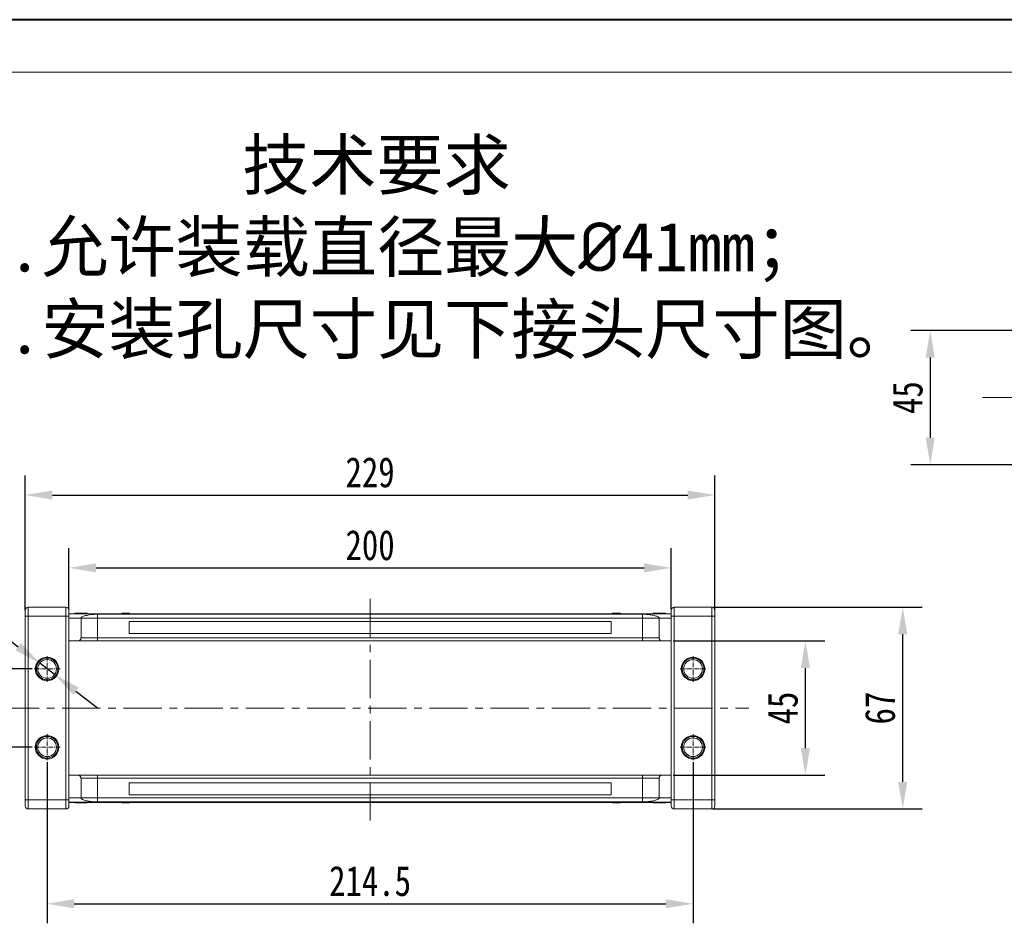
# Model space of a CAD drawing. Header units: millimetres. Extents: x -645 to 830, y -176 to 857.
# Tile 7 of 77: x -479 to -152, y 557 to 857. Entities that reach past the tile are written whole.
import ezdxf

# ---------------------------------------------------------------- set-up
doc = ezdxf.new("R2010")
doc.units = ezdxf.units.MM
doc.linetypes.add('CENTER', pattern=[0.6, 0.375, -0.075, 0.075, -0.075])
doc.linetypes.add('CENTERX2', pattern=[20.32, 12.7, -2.54, 2.54, -2.54])
doc.styles.get("Standard").update_dxf_attribs({"font": '仿宋_GB2312.ttf', "width": 0.8})
doc.styles.add('样式 6', font='仿宋_GB2312.ttf')
doc.dimstyles.new('ISO-45.1', dxfattribs={"dimtxt": 10, "dimasz": 9, "dimexe": 6.5, "dimexo": 0.625, "dimgap": 2.5, "dimtad": 1, "dimtoh": 1, "dimdsep": 46, "dimtxsty": 'Standard', "dimcen": 2.5, "dimadec": 0, "dimazin": 0, "dimtfac": 1, "dimtmove": 0, "dimatfit": 3, "dimfxl": 0, "dimarcsym": 0})
doc.dimstyles.new('副本 ISO-45.1', dxfattribs={"dimtxt": 10, "dimasz": 9, "dimexe": 6.5, "dimexo": 0.625, "dimgap": 2.5, "dimtad": 1, "dimdsep": 46, "dimtxsty": 'Standard', "dimcen": 2.5, "dimadec": 0, "dimazin": 0, "dimtfac": 1, "dimtmove": 0, "dimatfit": 3, "dimfxl": 0, "dimarcsym": 0})

# ---------------------------------------------------------------- blocks, each defined once
blk = doc.blocks.new('*D3128')
at = {"color": 0, "lineweight": -2}
for p, q in [((-138.91, 753.39), (-182.64, 753.39)), ((-176.14, 744.39), (-176.14, 717.79)), ((-138.91, 708.79), (-182.64, 708.79))]:
    blk.add_line(p, q, dxfattribs=at)
at = {"color": 0, "lineweight": 9}
for points in [[(-177.64, 744.39), (-174.64, 744.39), (-176.14, 753.39)], [(-177.64, 717.79), (-174.64, 717.79), (-176.14, 708.79)]]:
    blk.add_solid(points, dxfattribs=at)
at = {"layer": 'Defpoints', "color": 0, "lineweight": 9}
for p in [(-138.28, 753.39), (-176.14, 708.79), (-138.28, 708.79)]:
    blk.add_point(p, dxfattribs=at)
at = {"color": 0, "lineweight": 9, "insert": (-183.64, 731.09), "char_height": 10, "attachment_point": 5, "rotation": 90}
blk.add_mtext('45', dxfattribs=at)
blk = doc.blocks.new('*D3144')
at = {"color": 0, "lineweight": -2}
for p, q in [((-469.41, 610.09), (-469.41, 556.54)), ((-254.91, 610.09), (-254.91, 556.54)), ((-460.41, 563.04), (-263.91, 563.04))]:
    blk.add_line(p, q, dxfattribs=at)
at = {"color": 0, "lineweight": 9}
for points in [[(-460.41, 564.54), (-460.41, 561.54), (-469.41, 563.04)], [(-263.91, 564.54), (-263.91, 561.54), (-254.91, 563.04)]]:
    blk.add_solid(points, dxfattribs=at)
at = {"layer": 'Defpoints', "color": 0, "lineweight": 9}
for p in [(-469.41, 610.72), (-254.91, 610.72), (-254.91, 563.04)]:
    blk.add_point(p, dxfattribs=at)
at = {"color": 0, "lineweight": 9, "insert": (-362.16, 570.54), "char_height": 10, "attachment_point": 5}
blk.add_mtext('214.5', dxfattribs=at)
blk = doc.blocks.new('*D3145')
at = {"color": 0, "lineweight": -2}
for p, q in [((-474.32, 641.01), (-509.86, 641.01)), ((-503.36, 624.01), (-503.36, 632.01)), ((-474.32, 615.01), (-509.86, 615.01))]:
    blk.add_line(p, q, dxfattribs=at)
at = {"color": 0, "lineweight": 9}
for points in [[(-504.86, 632.01), (-501.86, 632.01), (-503.36, 641.01)], [(-504.86, 624.01), (-501.86, 624.01), (-503.36, 615.01)]]:
    blk.add_solid(points, dxfattribs=at)
at = {"layer": 'Defpoints', "color": 0, "lineweight": 9}
for p in [(-503.36, 641.01), (-473.7, 641.01), (-473.7, 615.01)]:
    blk.add_point(p, dxfattribs=at)
at = {"color": 0, "lineweight": 9, "insert": (-510.86, 628.01), "char_height": 10, "attachment_point": 5, "rotation": 90}
blk.add_mtext('26', dxfattribs=at)
blk = doc.blocks.new('*D3146')
at = {"color": 0, "lineweight": -2}
for p, q in [((-261.53, 650.31), (-211.1, 650.31)), ((-217.6, 614.71), (-217.6, 641.31)), ((-261.53, 605.71), (-211.1, 605.71))]:
    blk.add_line(p, q, dxfattribs=at)
at = {"color": 0, "lineweight": 9}
for points in [[(-219.1, 641.31), (-216.1, 641.31), (-217.6, 650.31)], [(-219.1, 614.71), (-216.1, 614.71), (-217.6, 605.71)]]:
    blk.add_solid(points, dxfattribs=at)
at = {"layer": 'Defpoints', "color": 0, "lineweight": 9}
for p in [(-262.16, 650.31), (-217.6, 650.31), (-262.16, 605.71)]:
    blk.add_point(p, dxfattribs=at)
at = {"color": 0, "lineweight": 9, "insert": (-225.1, 628.01), "char_height": 10, "attachment_point": 5, "rotation": 90}
blk.add_mtext('45', dxfattribs=at)
blk = doc.blocks.new('*D3147')
at = {"color": 0, "lineweight": -2}
for p, q in [((-248.35, 661.51), (-178.78, 661.51)), ((-185.28, 603.51), (-185.28, 652.51)), ((-248.35, 594.51), (-178.78, 594.51))]:
    blk.add_line(p, q, dxfattribs=at)
at = {"color": 0, "lineweight": 9}
for points in [[(-186.78, 652.51), (-183.78, 652.51), (-185.28, 661.51)], [(-186.78, 603.51), (-183.78, 603.51), (-185.28, 594.51)]]:
    blk.add_solid(points, dxfattribs=at)
at = {"layer": 'Defpoints', "color": 0, "lineweight": 9}
for p in [(-248.98, 661.51), (-185.28, 661.51), (-248.98, 594.51)]:
    blk.add_point(p, dxfattribs=at)
at = {"color": 0, "lineweight": 9, "insert": (-192.78, 628.01), "char_height": 10, "attachment_point": 5, "rotation": 90}
blk.add_mtext('67', dxfattribs=at)
blk = doc.blocks.new('*D3148')
at = {"color": 0, "lineweight": -2}
for p, q in [((-462.16, 660.81), (-462.16, 681.06)), ((-262.16, 660.81), (-262.16, 681.06)), ((-453.16, 674.56), (-271.16, 674.56))]:
    blk.add_line(p, q, dxfattribs=at)
at = {"color": 0, "lineweight": 9}
for points in [[(-453.16, 676.06), (-453.16, 673.06), (-462.16, 674.56)], [(-271.16, 676.06), (-271.16, 673.06), (-262.16, 674.56)]]:
    blk.add_solid(points, dxfattribs=at)
at = {"layer": 'Defpoints', "color": 0, "lineweight": 9}
for p in [(-262.16, 674.56), (-462.16, 660.18), (-262.16, 660.18)]:
    blk.add_point(p, dxfattribs=at)
at = {"color": 0, "lineweight": 9, "insert": (-362.16, 682.06), "char_height": 10, "attachment_point": 5}
blk.add_mtext('200', dxfattribs=at)
blk = doc.blocks.new('*D3149')
at = {"color": 0, "lineweight": -2}
for p, q in [((-476.66, 660.52), (-476.66, 705.25)), ((-247.66, 660.52), (-247.66, 705.25)), ((-467.66, 698.75), (-256.66, 698.75))]:
    blk.add_line(p, q, dxfattribs=at)
at = {"color": 0, "lineweight": 9}
for points in [[(-467.66, 700.25), (-467.66, 697.25), (-476.66, 698.75)], [(-256.66, 700.25), (-256.66, 697.25), (-247.66, 698.75)]]:
    blk.add_solid(points, dxfattribs=at)
at = {"layer": 'Defpoints', "color": 0, "lineweight": 9}
for p in [(-247.66, 698.75), (-476.66, 659.9), (-247.66, 659.9)]:
    blk.add_point(p, dxfattribs=at)
at = {"color": 0, "lineweight": 9, "insert": (-362.16, 706.25), "char_height": 10, "attachment_point": 5}
blk.add_mtext('229', dxfattribs=at)
blk = doc.blocks.new('*D3150')
at = {"color": 0, "lineweight": -2}
for p, q in [((-517.62, 659.88), (-493.91, 659.88)), ((-493.91, 659.88), (-478.99, 648.39)), ((-466.95, 639.12), (-471.86, 642.9)), ((-459.82, 633.62), (-452.69, 628.13))]:
    blk.add_line(p, q, dxfattribs=at)
at = {"color": 0, "lineweight": 9}
for points in [[(-478.08, 649.58), (-479.91, 647.2), (-471.86, 642.9)], [(-458.91, 634.81), (-460.74, 632.44), (-466.95, 639.12)]]:
    blk.add_solid(points, dxfattribs=at)
at = {"layer": 'Defpoints', "color": 0, "lineweight": 9}
for p in [(-471.86, 642.9), (-466.95, 639.12)]:
    blk.add_point(p, dxfattribs=at)
at = {"color": 0, "lineweight": 9, "insert": (-507.02, 667.38), "char_height": 10, "attachment_point": 5}
blk.add_mtext('∅6.2', dxfattribs=at)

msp = doc.modelspace()

# ---------------------------------------------------------------- linework, layer by layer
at = {"color": 7, "lineweight": 40}
msp.add_line((816.041, 856.588), (-644.786, 856.588), dxfattribs=at)
at = {"color": 7, "lineweight": 13}
msp.add_line((798.65, 839.197), (-557.832, 839.197), dxfattribs=at)
at = {"color": 1, "linetype": 'CENTERX2', "lineweight": 13}
for p, q in [((-158.786, 731.094), (84.059, 731.094)), ((-362.157, 590.643), (-362.157, 665.372)), ((-484.697, 628.008), (-236.346, 628.008))]:
    msp.add_line(p, q, dxfattribs=at)
at = {"color": 7, "linetype": 'Continuous', "lineweight": 15}
for p, q in [((-475.657, 658.508), (-475.657, 661.508)), ((-475.657, 661.508), (-463.157, 661.508)), ((-463.157, 658.508), (-463.157, 661.508)), ((-261.157, 661.508), (-261.157, 658.508)), ((-261.157, 661.508), (-248.657, 661.508)), ((-248.657, 661.508), (-248.657, 658.508)), ((-475.657, 658.508), (-476.657, 658.508)), ((-476.657, 597.508), (-476.657, 658.508)), ((-475.657, 658.508), (-475.657, 597.508)), ((-463.157, 658.508), (-475.657, 658.508)), ((-462.157, 658.508), (-463.157, 658.508)), ((-463.157, 597.508), (-463.157, 658.508)), ((-462.157, 659.308), (-362.157, 659.308)), ((-362.157, 659.263), (-462.157, 659.263)), ((-462.157, 597.508), (-462.157, 658.508)), ((-462.157, 657.808), (-458.157, 657.808)), ((-460.208, 659.508), (-460.208, 659.308)), ((-458.211, 659.308), (-458.211, 659.508)), ((-452.657, 657.808), (-458.157, 657.808)), ((-458.157, 651.308), (-458.157, 657.808)), ((-456.157, 659.508), (-456.157, 659.308)), ((-452.657, 659.176), (-362.157, 659.176)), ((-452.657, 657.808), (-452.657, 659.176)), ((-452.657, 651.308), (-452.657, 657.808)), ((-362.157, 657.808), (-452.657, 657.808)), ((-444.639, 659.308), (-444.639, 659.508)), ((-444.521, 659.508), (-444.639, 659.508)), ((-444.521, 659.308), (-444.521, 659.508)), ((-444.521, 659.508), (-444.416, 659.508)), ((-444.416, 659.508), (-444.416, 659.308)), ((-444.065, 659.508), (-444.416, 659.508)), ((-444.065, 659.308), (-444.065, 659.508)), ((-443.347, 659.508), (-444.065, 659.508)), ((-443.347, 659.308), (-443.347, 659.508)), ((-442.902, 659.508), (-443.347, 659.508)), ((-442.902, 659.308), (-442.902, 659.508)), ((-442.902, 659.508), (-442.831, 659.508)), ((-442.831, 659.508), (-442.831, 659.308)), ((-442.831, 659.508), (-442.572, 659.508)), ((-442.572, 659.308), (-442.572, 659.508)), ((-442.09, 659.508), (-442.572, 659.508)), ((-442.09, 659.308), (-442.09, 659.508)), ((-442.09, 659.508), (-442.086, 659.508)), ((-442.086, 659.508), (-442.086, 659.308)), ((-362.157, 659.308), (-262.157, 659.308)), ((-262.157, 659.263), (-362.157, 659.263)), ((-362.157, 659.176), (-271.657, 659.176)), ((-271.657, 657.808), (-362.157, 657.808)), ((-281.613, 659.308), (-281.613, 659.508)), ((-281.613, 659.508), (-281.473, 659.508)), ((-281.473, 659.508), (-281.473, 659.308)), ((-280.094, 659.508), (-281.473, 659.508)), ((-280.094, 659.308), (-280.094, 659.508)), ((-280.094, 659.508), (-279.885, 659.508)), ((-279.885, 659.508), (-279.885, 659.308)), ((-279.404, 659.508), (-279.885, 659.508)), ((-279.404, 659.308), (-279.404, 659.508)), ((-279.299, 659.508), (-279.404, 659.508)), ((-279.299, 659.308), (-279.299, 659.508)), ((-279.299, 659.508), (-279.287, 659.508)), ((-279.287, 659.508), (-279.287, 659.308)), ((-279.06, 659.508), (-279.287, 659.508)), ((-279.06, 659.308), (-279.06, 659.508)), ((-271.657, 657.808), (-271.657, 659.176)), ((-266.157, 657.808), (-271.657, 657.808)), ((-271.657, 657.808), (-271.657, 651.308)), ((-268.157, 659.508), (-268.157, 659.308)), ((-267.746, 659.508), (-267.746, 659.308)), ((-262.157, 657.808), (-266.157, 657.808)), ((-266.157, 657.808), (-266.157, 651.308)), ((-266.13, 659.508), (-266.13, 659.308)), ((-264.512, 659.508), (-264.512, 659.308)), ((-264.106, 659.508), (-264.106, 659.308)), ((-262.157, 658.508), (-261.157, 658.508)), ((-262.157, 658.508), (-262.157, 597.508)), ((-248.657, 658.508), (-261.157, 658.508)), ((-261.157, 658.508), (-261.157, 597.508)), ((-248.657, 658.508), (-247.657, 658.508)), ((-248.657, 597.508), (-248.657, 658.508)), ((-247.657, 658.508), (-247.657, 597.508)), ((-442.157, 652.808), (-442.157, 656.808)), ((-442.157, 656.808), (-362.157, 656.808)), ((-362.157, 656.808), (-282.157, 656.808)), ((-282.157, 656.808), (-282.157, 652.808)), ((-458.157, 651.308), (-452.657, 651.308)), ((-452.657, 650.308), (-452.657, 651.308)), ((-452.657, 651.308), (-362.157, 651.308)), ((-362.157, 652.808), (-442.157, 652.808)), ((-282.157, 652.808), (-362.157, 652.808)), ((-362.157, 651.308), (-271.657, 651.308)), ((-271.657, 651.308), (-266.157, 651.308)), ((-271.657, 651.308), (-271.657, 650.308)), ((-459.157, 650.308), (-462.157, 650.308)), ((-362.157, 650.308), (-452.657, 650.308)), ((-271.657, 650.308), (-362.157, 650.308)), ((-265.157, 650.308), (-262.157, 650.308)), ((-462.157, 605.708), (-459.157, 605.708)), ((-452.657, 604.708), (-452.657, 605.708)), ((-452.657, 605.708), (-362.157, 605.708)), ((-362.157, 605.708), (-271.657, 605.708)), ((-271.657, 604.708), (-271.657, 605.708)), ((-265.157, 605.708), (-262.157, 605.708)), ((-458.157, 598.208), (-458.157, 604.708)), ((-452.657, 604.708), (-458.157, 604.708)), ((-452.657, 598.208), (-452.657, 604.708)), ((-362.157, 604.708), (-452.657, 604.708)), ((-442.157, 599.208), (-442.157, 603.208)), ((-442.157, 603.208), (-362.157, 603.208)), ((-271.657, 604.708), (-362.157, 604.708)), ((-362.157, 603.208), (-282.157, 603.208)), ((-282.157, 603.208), (-282.157, 599.208)), ((-266.157, 604.708), (-271.657, 604.708)), ((-271.657, 604.708), (-271.657, 598.208)), ((-266.157, 604.708), (-266.157, 598.208)), ((-362.157, 599.208), (-442.157, 599.208)), ((-282.157, 599.208), (-362.157, 599.208)), ((-475.657, 597.508), (-476.657, 597.508)), ((-475.657, 594.508), (-475.657, 597.508)), ((-475.657, 597.508), (-463.157, 597.508)), ((-462.157, 597.508), (-463.157, 597.508)), ((-463.157, 594.508), (-463.157, 597.508)), ((-458.157, 598.208), (-462.157, 598.208)), ((-462.157, 596.752), (-362.157, 596.752)), ((-362.157, 596.708), (-462.157, 596.708)), ((-460.208, 596.508), (-460.208, 596.708)), ((-459.802, 596.508), (-459.802, 596.708)), ((-458.184, 596.508), (-458.184, 596.708)), ((-458.157, 598.208), (-452.657, 598.208)), ((-456.568, 596.508), (-456.568, 596.708)), ((-456.157, 596.508), (-456.157, 596.708)), ((-452.657, 596.839), (-452.657, 598.208)), ((-452.657, 598.208), (-362.157, 598.208)), ((-362.157, 596.839), (-452.657, 596.839)), ((-444.639, 596.708), (-444.639, 596.508)), ((-444.639, 596.508), (-444.412, 596.508)), ((-444.412, 596.508), (-444.412, 596.708)), ((-444.4, 596.508), (-444.412, 596.508)), ((-444.4, 596.708), (-444.4, 596.508)), ((-444.4, 596.508), (-444.295, 596.508)), ((-444.295, 596.708), (-444.295, 596.508)), ((-444.295, 596.508), (-443.814, 596.508)), ((-443.814, 596.508), (-443.814, 596.708)), ((-443.605, 596.508), (-443.814, 596.508)), ((-443.605, 596.708), (-443.605, 596.508)), ((-443.605, 596.508), (-442.226, 596.508)), ((-442.226, 596.508), (-442.226, 596.708)), ((-442.086, 596.508), (-442.226, 596.508)), ((-442.086, 596.708), (-442.086, 596.508)), ((-362.157, 598.208), (-271.657, 598.208)), ((-271.657, 596.839), (-362.157, 596.839)), ((-362.157, 596.752), (-262.157, 596.752)), ((-262.157, 596.708), (-362.157, 596.708)), ((-281.613, 596.508), (-281.613, 596.708)), ((-281.609, 596.508), (-281.613, 596.508)), ((-281.609, 596.708), (-281.609, 596.508)), ((-281.609, 596.508), (-281.127, 596.508)), ((-281.127, 596.708), (-281.127, 596.508)), ((-280.868, 596.508), (-281.127, 596.508)), ((-280.868, 596.508), (-280.868, 596.708)), ((-280.797, 596.508), (-280.868, 596.508)), ((-280.797, 596.708), (-280.797, 596.508)), ((-280.797, 596.508), (-280.352, 596.508)), ((-280.352, 596.708), (-280.352, 596.508)), ((-280.352, 596.508), (-279.634, 596.508)), ((-279.634, 596.708), (-279.634, 596.508)), ((-279.634, 596.508), (-279.283, 596.508)), ((-279.283, 596.508), (-279.283, 596.708)), ((-279.178, 596.508), (-279.283, 596.508)), ((-279.178, 596.708), (-279.178, 596.508)), ((-279.178, 596.508), (-279.06, 596.508)), ((-279.06, 596.708), (-279.06, 596.508)), ((-271.657, 598.208), (-266.157, 598.208)), ((-271.657, 598.208), (-271.657, 596.839)), ((-268.157, 596.508), (-268.157, 596.708)), ((-266.157, 598.208), (-262.157, 598.208)), ((-266.103, 596.708), (-266.103, 596.508)), ((-264.106, 596.508), (-264.106, 596.708)), ((-262.157, 597.508), (-261.157, 597.508)), ((-261.157, 597.508), (-261.157, 594.508)), ((-261.157, 597.508), (-248.657, 597.508)), ((-248.657, 597.508), (-247.657, 597.508)), ((-248.657, 597.508), (-248.657, 594.508)), ((-463.157, 594.508), (-475.657, 594.508)), ((-248.657, 594.508), (-261.157, 594.508))]:
    msp.add_line(p, q, dxfattribs=at)
at = {"color": 1, "linetype": 'CENTER', "lineweight": 9, "ltscale": 3.9624}
for p, q in [((-469.407, 645.298), (-469.407, 636.718)), ((-254.907, 645.298), (-254.907, 636.718)), ((-473.697, 641.008), (-465.117, 641.008)), ((-259.197, 641.008), (-250.617, 641.008)), ((-469.407, 619.298), (-469.407, 610.718)), ((-254.907, 619.298), (-254.907, 610.718)), ((-473.697, 615.008), (-465.117, 615.008)), ((-259.197, 615.008), (-250.617, 615.008))]:
    msp.add_line(p, q, dxfattribs=at)
at = {"color": 7, "linetype": 'Continuous', "lineweight": 15}
for centre, radius in [((-469.407, 641.008), 3.9), ((-254.907, 641.008), 3.9), ((-469.407, 641.008), 3.1), ((-254.907, 641.008), 3.1), ((-469.407, 615.008), 3.9), ((-469.407, 615.008), 3.1), ((-254.907, 615.008), 3.9), ((-254.907, 615.008), 3.1)]:
    msp.add_circle(centre, radius, dxfattribs=at)
for centre, start, end in [((-475.657, 660.508), 90, 180), ((-463.157, 660.508), 0, 90), ((-261.157, 660.508), 90, 180), ((-248.657, 660.508), 0, 90), ((-475.657, 595.508), 180, 270), ((-463.157, 595.508), 270, 0), ((-261.157, 595.508), 180, 270), ((-248.657, 595.508), 270, 0)]:
    msp.add_arc(centre, 1, start, end, dxfattribs=at)
for points, knots in [([(-476.657, 658.508), (-476.657, 658.759), (-476.657, 659.148), (-476.657, 659.614), (-476.657, 659.932), (-476.657, 660.19), (-476.657, 660.439), (-476.657, 660.481), (-476.657, 660.508)], [0, 0, 0, 0, 0.2394429, 0.3698071, 0.5000001, 0.6303641, 0.7605571, 1, 1, 1, 1]), ([(-462.157, 658.508), (-462.157, 658.759), (-462.157, 659.148), (-462.157, 659.614), (-462.157, 659.932), (-462.157, 660.19), (-462.157, 660.439), (-462.157, 660.481), (-462.157, 660.508)], [0, 0, 0, 0, 0.2394429, 0.3696359, 0.4999999, 0.6301929, 0.7605571, 1, 1, 1, 1]), ([(-262.157, 660.508), (-262.157, 660.481), (-262.157, 660.439), (-262.157, 660.19), (-262.157, 659.932), (-262.157, 659.614), (-262.157, 659.148), (-262.157, 658.759), (-262.157, 658.508)], [0, 0, 0, 0, 0.2394429, 0.3696359, 0.4999999, 0.6301929, 0.7605571, 1, 1, 1, 1]), ([(-247.657, 660.508), (-247.657, 660.481), (-247.657, 660.439), (-247.657, 660.19), (-247.657, 659.932), (-247.657, 659.614), (-247.657, 659.148), (-247.657, 658.759), (-247.657, 658.508)], [0, 0, 0, 0, 0.23944295, 0.36980709, 0.50000008, 0.63036414, 0.76055705, 1, 1, 1, 1]), ([(-460.208, 659.508), (-460.197, 659.508), (-460.176, 659.508), (-459.975, 659.508), (-459.67, 659.508), (-459.134, 659.508), (-458.624, 659.508), (-458.269, 659.508), (-458.211, 659.508)], [0, 0, 0, 0, 0.1482689, 0.2976473, 0.4424214, 0.6078512, 0.9356585, 1, 1, 1, 1]), ([(-458.211, 659.508), (-458.077, 659.508), (-457.676, 659.508), (-457.12, 659.508), (-456.612, 659.508), (-456.309, 659.508), (-456.171, 659.508), (-456.161, 659.508), (-456.157, 659.508)], [0, 0, 0, 0, 0.1423372, 0.4291269, 0.5899433, 0.7512055, 0.9098946, 1, 1, 1, 1]), ([(-458.157, 657.808), (-458.137, 657.889), (-458.099, 658.052), (-457.796, 658.29), (-457.318, 658.513), (-456.667, 658.716), (-455.861, 658.892), (-455.034, 659.02), (-454.246, 659.104), (-453.495, 659.162), (-452.951, 659.171), (-452.657, 659.176)], [0, 0, 0, 0, 0.1245955, 0.2491892, 0.3738223, 0.4984451, 0.6220504, 0.7455895, 0.8257011, 0.9057067, 1, 1, 1, 1]), ([(-271.657, 659.176), (-271.266, 659.167), (-270.569, 659.151), (-269.649, 659.063), (-268.865, 658.96), (-268.153, 658.831), (-267.489, 658.671), (-266.919, 658.482), (-266.483, 658.267), (-266.209, 658.04), (-266.174, 657.885), (-266.157, 657.808)], [0, 0, 0, 0, 0.1253767, 0.2231439, 0.3210442, 0.4226148, 0.5242047, 0.6437825, 0.7633681, 0.8816833, 1, 1, 1, 1]), ([(-268.157, 659.508), (-268.155, 659.508), (-268.15, 659.508), (-268.106, 659.508), (-268.028, 659.508), (-267.93, 659.508), (-267.832, 659.508), (-267.775, 659.508), (-267.746, 659.508)], [0, 0, 0, 0, 0.1926347, 0.388697, 0.5820148, 0.7830443, 0.8909593, 1, 1, 1, 1]), ([(-267.746, 659.508), (-267.692, 659.508), (-267.582, 659.508), (-267.345, 659.508), (-267.037, 659.508), (-266.7, 659.508), (-266.396, 659.508), (-266.219, 659.508), (-266.13, 659.508)], [0, 0, 0, 0, 0.1184406, 0.2393457, 0.4595932, 0.6849248, 0.8422399, 1, 1, 1, 1]), ([(-266.13, 659.508), (-265.996, 659.508), (-265.693, 659.508), (-265.164, 659.508), (-264.741, 659.508), (-264.534, 659.508), (-264.512, 659.508)], [0, 0, 0, 0, 0.23673076, 0.53755546, 0.94966792, 1, 1, 1, 1]), ([(-264.512, 659.508), (-264.462, 659.508), (-264.36, 659.508), (-264.244, 659.508), (-264.161, 659.508), (-264.123, 659.508), (-264.108, 659.508), (-264.106, 659.508), (-264.106, 659.508)], [0, 0, 0, 0, 0.1937762, 0.3936, 0.5878635, 0.7889077, 0.894169, 1, 1, 1, 1]), ([(-459.157, 650.308), (-459.044, 650.319), (-458.82, 650.341), (-458.52, 650.513), (-458.294, 650.767), (-458.174, 651.048), (-458.162, 651.234), (-458.157, 651.308)], [0, 0, 0, 0, 0.21469386, 0.42938772, 0.64408158, 0.85877544, 1, 1, 1, 1]), ([(-266.157, 651.308), (-266.146, 651.195), (-266.124, 650.971), (-265.951, 650.671), (-265.697, 650.445), (-265.416, 650.325), (-265.231, 650.313), (-265.157, 650.308)], [0, 0, 0, 0, 0.21469386, 0.42938772, 0.64408158, 0.85877544, 1, 1, 1, 1]), ([(-452.657, 650.308), (-453.053, 650.308), (-453.87, 650.308), (-455.081, 650.308), (-456.246, 650.308), (-457.286, 650.308), (-457.992, 650.308), (-458.438, 650.308), (-458.793, 650.308), (-459.093, 650.308), (-459.136, 650.308), (-459.157, 650.308)], [0, 0, 0, 0, 0.1164968, 0.2399717, 0.3685799, 0.4999174, 0.6312549, 0.6956158, 0.7600283, 0.8835032, 1, 1, 1, 1]), ([(-265.157, 650.308), (-265.178, 650.308), (-265.221, 650.308), (-265.583, 650.308), (-266.183, 650.308), (-267.028, 650.308), (-267.897, 650.308), (-268.662, 650.308), (-269.443, 650.308), (-270.444, 650.308), (-271.26, 650.308), (-271.657, 650.308)], [0, 0, 0, 0, 0.1164968, 0.2399717, 0.3685799, 0.4999174, 0.6312549, 0.6956158, 0.7600283, 0.8835032, 1, 1, 1, 1]), ([(-465.807, 641.008), (-465.819, 641.234), (-465.843, 641.686), (-466.047, 642.359), (-466.375, 642.999), (-466.844, 643.57), (-467.32, 643.961), (-467.744, 644.208), (-468.173, 644.403), (-468.728, 644.566), (-469.407, 644.629), (-470.085, 644.566), (-470.758, 644.369), (-471.398, 644.039), (-471.969, 643.571), (-472.36, 643.094), (-472.607, 642.671), (-472.802, 642.242), (-472.971, 641.687), (-472.995, 641.234), (-473.007, 641.008)], [0, 0, 0, 0, 0.05998, 0.1199831, 0.1849463, 0.249957, 0.3149202, 0.3472901, 0.3800161, 0.4399843, 0.4999996, 0.5599679, 0.6199831, 0.6849463, 0.749957, 0.8149202, 0.8472901, 0.8800161, 0.9399965, 1, 1, 1, 1]), ([(-251.307, 641.008), (-251.319, 641.234), (-251.343, 641.686), (-251.547, 642.359), (-251.875, 642.999), (-252.344, 643.57), (-252.82, 643.961), (-253.244, 644.208), (-253.673, 644.403), (-254.228, 644.566), (-254.907, 644.629), (-255.585, 644.566), (-256.258, 644.369), (-256.898, 644.039), (-257.469, 643.571), (-257.86, 643.094), (-258.107, 642.671), (-258.302, 642.242), (-258.471, 641.687), (-258.495, 641.234), (-258.507, 641.008)], [0, 0, 0, 0, 0.05998, 0.1199831, 0.1849463, 0.249957, 0.3149202, 0.3472901, 0.3800161, 0.4399843, 0.4999996, 0.5599679, 0.6199831, 0.6849463, 0.749957, 0.8149202, 0.8472901, 0.8800161, 0.9399965, 1, 1, 1, 1]), ([(-473.007, 641.008), (-472.995, 640.782), (-472.971, 640.329), (-472.767, 639.657), (-472.439, 639.017), (-471.97, 638.445), (-471.494, 638.055), (-471.07, 637.807), (-470.641, 637.612), (-470.086, 637.449), (-469.407, 637.387), (-468.728, 637.449), (-468.056, 637.646), (-467.416, 637.977), (-466.844, 638.445), (-466.454, 638.921), (-466.206, 639.345), (-466.012, 639.774), (-465.843, 640.329), (-465.819, 640.782), (-465.807, 641.008)], [0, 0, 0, 0, 0.05998, 0.1199831, 0.1849463, 0.249957, 0.3149202, 0.3472901, 0.3800161, 0.4399843, 0.4999996, 0.5599679, 0.6199831, 0.6849463, 0.749957, 0.8149202, 0.8472901, 0.8800161, 0.9399965, 1, 1, 1, 1]), ([(-258.507, 641.008), (-258.495, 640.782), (-258.471, 640.329), (-258.267, 639.657), (-257.939, 639.017), (-257.47, 638.445), (-256.994, 638.055), (-256.57, 637.807), (-256.141, 637.612), (-255.586, 637.449), (-254.907, 637.387), (-254.228, 637.449), (-253.556, 637.646), (-252.916, 637.977), (-252.344, 638.445), (-251.954, 638.921), (-251.706, 639.345), (-251.512, 639.774), (-251.343, 640.329), (-251.319, 640.782), (-251.307, 641.008)], [0, 0, 0, 0, 0.05998, 0.1199831, 0.1849463, 0.249957, 0.3149202, 0.3472901, 0.3800161, 0.4399843, 0.4999996, 0.5599679, 0.6199831, 0.6849463, 0.749957, 0.8149202, 0.8472901, 0.8800161, 0.9399965, 1, 1, 1, 1]), ([(-465.807, 615.008), (-465.819, 615.234), (-465.843, 615.686), (-466.047, 616.359), (-466.375, 616.999), (-466.844, 617.57), (-467.32, 617.961), (-467.744, 618.208), (-468.173, 618.403), (-468.728, 618.566), (-469.407, 618.629), (-470.085, 618.566), (-470.758, 618.369), (-471.398, 618.039), (-471.969, 617.571), (-472.36, 617.094), (-472.607, 616.671), (-472.802, 616.242), (-472.971, 615.687), (-472.995, 615.234), (-473.007, 615.008)], [0, 0, 0, 0, 0.05998, 0.1199831, 0.1849463, 0.249957, 0.3149202, 0.3472901, 0.3800161, 0.4399843, 0.4999996, 0.5599679, 0.6199831, 0.6849463, 0.749957, 0.8149202, 0.8472901, 0.8800161, 0.9399965, 1, 1, 1, 1]), ([(-251.307, 615.008), (-251.319, 615.234), (-251.343, 615.686), (-251.547, 616.359), (-251.875, 616.999), (-252.344, 617.57), (-252.82, 617.961), (-253.244, 618.208), (-253.673, 618.403), (-254.228, 618.566), (-254.907, 618.629), (-255.585, 618.566), (-256.258, 618.369), (-256.898, 618.039), (-257.469, 617.571), (-257.86, 617.094), (-258.107, 616.671), (-258.302, 616.242), (-258.471, 615.687), (-258.495, 615.234), (-258.507, 615.008)], [0, 0, 0, 0, 0.05998, 0.1199831, 0.1849463, 0.249957, 0.3149202, 0.3472901, 0.3800161, 0.4399843, 0.4999996, 0.5599679, 0.6199831, 0.6849463, 0.749957, 0.8149202, 0.8472901, 0.8800161, 0.9399965, 1, 1, 1, 1]), ([(-473.007, 615.008), (-472.995, 614.782), (-472.971, 614.329), (-472.767, 613.657), (-472.439, 613.017), (-471.97, 612.445), (-471.494, 612.055), (-471.07, 611.807), (-470.641, 611.612), (-470.086, 611.449), (-469.407, 611.387), (-468.728, 611.449), (-468.056, 611.646), (-467.416, 611.977), (-466.844, 612.445), (-466.454, 612.921), (-466.206, 613.345), (-466.012, 613.774), (-465.843, 614.329), (-465.819, 614.782), (-465.807, 615.008)], [0, 0, 0, 0, 0.05998, 0.1199831, 0.1849463, 0.249957, 0.3149202, 0.3472901, 0.3800161, 0.4399843, 0.4999996, 0.5599679, 0.6199831, 0.6849463, 0.749957, 0.8149202, 0.8472901, 0.8800161, 0.9399965, 1, 1, 1, 1]), ([(-258.507, 615.008), (-258.495, 614.782), (-258.471, 614.329), (-258.267, 613.657), (-257.939, 613.017), (-257.47, 612.445), (-256.994, 612.055), (-256.57, 611.807), (-256.141, 611.612), (-255.586, 611.449), (-254.907, 611.387), (-254.228, 611.449), (-253.556, 611.646), (-252.916, 611.977), (-252.344, 612.445), (-251.954, 612.921), (-251.706, 613.345), (-251.512, 613.774), (-251.343, 614.329), (-251.319, 614.782), (-251.307, 615.008)], [0, 0, 0, 0, 0.05998, 0.1199831, 0.1849463, 0.249957, 0.3149202, 0.3472901, 0.3800161, 0.4399843, 0.4999996, 0.5599679, 0.6199831, 0.6849463, 0.749957, 0.8149202, 0.8472901, 0.8800161, 0.9399965, 1, 1, 1, 1]), ([(-458.157, 604.708), (-458.168, 604.82), (-458.19, 605.045), (-458.362, 605.345), (-458.616, 605.571), (-458.897, 605.691), (-459.083, 605.703), (-459.157, 605.708)], [0, 0, 0, 0, 0.2146939, 0.4293877, 0.6440816, 0.8587754, 1, 1, 1, 1]), ([(-459.157, 605.708), (-459.136, 605.708), (-459.092, 605.708), (-458.731, 605.708), (-458.131, 605.708), (-457.286, 605.708), (-456.416, 605.708), (-455.652, 605.708), (-454.871, 605.708), (-453.87, 605.708), (-453.053, 605.708), (-452.657, 605.708)], [0, 0, 0, 0, 0.11649679, 0.2399717, 0.36857994, 0.49991744, 0.63125493, 0.69561579, 0.7600283, 0.88350321, 1, 1, 1, 1]), ([(-271.657, 605.708), (-271.26, 605.708), (-270.444, 605.708), (-269.232, 605.708), (-268.067, 605.708), (-267.028, 605.708), (-266.322, 605.708), (-265.875, 605.708), (-265.521, 605.708), (-265.221, 605.708), (-265.178, 605.708), (-265.157, 605.708)], [0, 0, 0, 0, 0.1164968, 0.2399717, 0.3685799, 0.4999174, 0.6312549, 0.6956158, 0.7600283, 0.8835032, 1, 1, 1, 1]), ([(-265.157, 605.708), (-265.269, 605.697), (-265.494, 605.675), (-265.794, 605.502), (-266.02, 605.248), (-266.14, 604.967), (-266.152, 604.782), (-266.157, 604.708)], [0, 0, 0, 0, 0.21469386, 0.42938772, 0.64408158, 0.85877544, 1, 1, 1, 1]), ([(-476.657, 595.508), (-476.657, 595.535), (-476.657, 595.576), (-476.657, 595.825), (-476.657, 596.084), (-476.657, 596.402), (-476.657, 596.868), (-476.657, 597.256), (-476.657, 597.508)], [0, 0, 0, 0, 0.23944295, 0.36980709, 0.50000008, 0.63036414, 0.76055705, 1, 1, 1, 1]), ([(-462.157, 595.508), (-462.157, 595.535), (-462.157, 595.576), (-462.157, 595.825), (-462.157, 596.083), (-462.157, 596.402), (-462.157, 596.868), (-462.157, 597.256), (-462.157, 597.508)], [0, 0, 0, 0, 0.2394429, 0.3696359, 0.4999999, 0.6301929, 0.7605571, 1, 1, 1, 1]), ([(-459.802, 596.508), (-459.852, 596.508), (-459.954, 596.508), (-460.07, 596.508), (-460.153, 596.508), (-460.191, 596.508), (-460.206, 596.508), (-460.207, 596.508), (-460.208, 596.508)], [0, 0, 0, 0, 0.1937693, 0.3935642, 0.587886, 0.7891312, 0.8942826, 1, 1, 1, 1]), ([(-458.184, 596.508), (-458.318, 596.508), (-458.621, 596.508), (-459.141, 596.508), (-459.563, 596.508), (-459.772, 596.508), (-459.802, 596.508)], [0, 0, 0, 0, 0.2366286, 0.5373614, 0.9329864, 1, 1, 1, 1]), ([(-456.568, 596.508), (-456.622, 596.508), (-456.732, 596.508), (-456.963, 596.508), (-457.259, 596.508), (-457.59, 596.508), (-457.9, 596.508), (-458.089, 596.508), (-458.184, 596.508)], [0, 0, 0, 0, 0.118432, 0.2393289, 0.4494336, 0.6641784, 0.8318201, 1, 1, 1, 1]), ([(-452.657, 596.839), (-453.048, 596.848), (-453.744, 596.864), (-454.664, 596.952), (-455.448, 597.056), (-456.161, 597.185), (-456.824, 597.344), (-457.395, 597.533), (-457.831, 597.749), (-458.105, 597.976), (-458.139, 598.13), (-458.157, 598.208)], [0, 0, 0, 0, 0.1253767, 0.2231439, 0.3210442, 0.4226148, 0.5242047, 0.6437825, 0.7633681, 0.8816833, 1, 1, 1, 1]), ([(-456.157, 596.508), (-456.159, 596.508), (-456.164, 596.508), (-456.207, 596.508), (-456.285, 596.508), (-456.384, 596.508), (-456.482, 596.508), (-456.539, 596.508), (-456.568, 596.508)], [0, 0, 0, 0, 0.1926273, 0.3886837, 0.5820134, 0.7832006, 0.8910383, 1, 1, 1, 1]), ([(-266.157, 598.208), (-266.176, 598.126), (-266.215, 597.963), (-266.517, 597.726), (-266.996, 597.502), (-267.647, 597.299), (-268.453, 597.123), (-269.28, 596.996), (-270.068, 596.911), (-270.819, 596.854), (-271.363, 596.844), (-271.657, 596.839)], [0, 0, 0, 0, 0.1245955, 0.2491892, 0.3738223, 0.4984451, 0.6220504, 0.7455895, 0.8257011, 0.9057067, 1, 1, 1, 1]), ([(-266.103, 596.508), (-266.236, 596.508), (-266.638, 596.508), (-267.194, 596.508), (-267.702, 596.508), (-268.005, 596.508), (-268.142, 596.508), (-268.153, 596.508), (-268.157, 596.508)], [0, 0, 0, 0, 0.1423372, 0.4291269, 0.5899433, 0.7512055, 0.9098946, 1, 1, 1, 1]), ([(-264.106, 596.508), (-264.116, 596.508), (-264.137, 596.508), (-264.34, 596.508), (-264.645, 596.508), (-265.18, 596.508), (-265.689, 596.508), (-266.044, 596.508), (-266.103, 596.508)], [0, 0, 0, 0, 0.148288, 0.2977445, 0.4437132, 0.6077915, 0.9347078, 1, 1, 1, 1]), ([(-262.157, 597.508), (-262.157, 597.256), (-262.157, 596.868), (-262.157, 596.402), (-262.157, 596.084), (-262.157, 595.825), (-262.157, 595.576), (-262.157, 595.535), (-262.157, 595.508)], [0, 0, 0, 0, 0.2394429, 0.3696359, 0.4999999, 0.6301929, 0.7605571, 1, 1, 1, 1]), ([(-247.657, 597.508), (-247.657, 597.256), (-247.657, 596.868), (-247.657, 596.402), (-247.657, 596.083), (-247.657, 595.825), (-247.657, 595.576), (-247.657, 595.535), (-247.657, 595.508)], [0, 0, 0, 0, 0.2394429, 0.3698071, 0.5000001, 0.6303641, 0.7605571, 1, 1, 1, 1])]:
    msp.add_open_spline(points, degree=3, knots=knots, dxfattribs=at)

# ---------------------------------------------------------------- texts
at = {"insert": (-493.541, 816.562), "char_height": 16.3409, "attachment_point": 1, "style": '样式 6'}
msp.add_mtext('        技术要求\\P1.允许装载直径最大{\\fISOCPEUR|b0|i0|c0|p34;%%C}41mm；\\P2.安装孔尺寸见下接头尺寸图。', dxfattribs=at)

# ---------------------------------------------------------------- dimensions: what is measured, and where the dimension line sits
at = {"color": 5, "lineweight": 9}
for base, p1, p2, angle, picture, middle in [((-176.141, 708.794), (-138.284, 753.394), (-138.284, 708.794), 90, '*D3128', (-183.641, 731.094)), ((-217.599, 650.308), (-262.157, 605.708), (-262.157, 650.308), 270, '*D3146', (-225.099, 628.008))]:
    dim = msp.add_linear_dim(base=base, p1=p1, p2=p2, angle=angle, text='45', dimstyle='副本 ISO-45.1', dxfattribs=at)
    dim.commit()
    dim.dimension.update_dxf_attribs({"geometry": picture, "text_midpoint": middle})
for base, p1, p2, picture, middle in [((-247.657, 698.753), (-476.657, 659.897), (-247.657, 659.897), '*D3149', (-362.157, 706.253)), ((-262.157, 674.565), (-462.157, 660.182), (-262.157, 660.182), '*D3148', (-362.157, 682.065)), ((-254.907, 563.04), (-469.407, 610.718), (-254.907, 610.718), '*D3144', (-362.157, 570.54))]:
    dim = msp.add_linear_dim(base=base, p1=p1, p2=p2, dimstyle='副本 ISO-45.1', dxfattribs=at)
    dim.commit()
    dim.dimension.update_dxf_attribs({"geometry": picture, "text_midpoint": middle})
dim = msp.add_diameter_dim_2p(p1=(-466.951, 639.116), p2=(-471.863, 642.899), dimstyle='ISO-45.1', dxfattribs=at)
dim.commit()
dim.dimension.update_dxf_attribs({"geometry": '*D3150', "text_midpoint": (-507.015, 659.883), "dimtype": 163})
for base, p1, p2, picture, middle in [((-185.279, 661.508), (-248.975, 594.508), (-248.975, 661.508), '*D3147', (-192.779, 628.008)), ((-503.363, 641.008), (-473.697, 615.008), (-473.697, 641.008), '*D3145', (-510.863, 628.008))]:
    dim = msp.add_linear_dim(base=base, p1=p1, p2=p2, angle=270, dimstyle='副本 ISO-45.1', dxfattribs=at)
    dim.commit()
    dim.dimension.update_dxf_attribs({"geometry": picture, "text_midpoint": middle})

doc.saveas('drawing.dxf')
